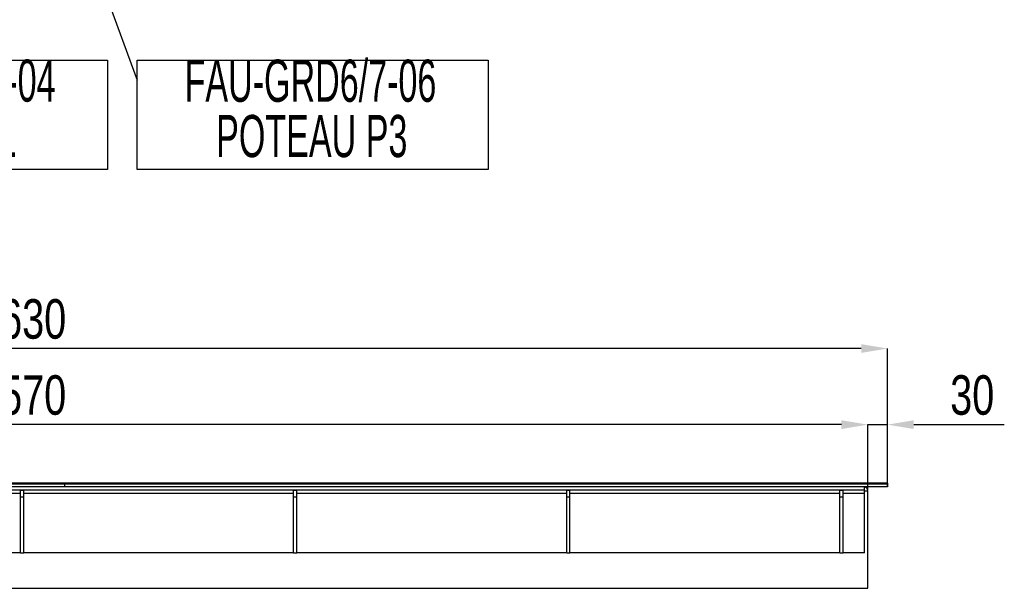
# Model space of a CAD drawing. Header units: millimetres. Extents: x 5 to 415, y 5 to 292.
# Tile 6 of 40: x 101 to 175, y 164 to 208. Entities that reach past the tile are written whole.
import ezdxf

# ---------------------------------------------------------------- set-up
doc = ezdxf.new("R2010")
doc.units = ezdxf.units.MM
doc.header["$PDSIZE"] = -1
doc.layers.add('COTES', color=1, linetype='Continuous')
doc.layers.add('NOTES', color=6, linetype='Continuous')
doc.layers.add('TRAIT-FORT', color=4, linetype='Continuous', lineweight=25)
doc.styles.add('SLDTEXTSTYLE0', font='TXT', dxfattribs={"width": 0.75})
doc.styles.add('SLDTEXTSTYLE1', font='TXT', dxfattribs={"width": 0.605})
doc.dimstyles.new('SLDDIMSTYLE1', dxfattribs={"dimtxt": 3, "dimasz": 2, "dimexe": 0, "dimexo": 0.0625, "dimgap": 0.75, "dimtad": 1, "dimlfac": 20, "dimrnd": 1e-09, "dimzin": 12, "dimdsep": 46, "dimtxsty": 'SLDTEXTSTYLE0', "dimsah": 1, "dimcen": 0.09, "dimadec": 0, "dimazin": 3, "dimtfac": 1, "dimtofl": 0, "dimtmove": 0, "dimatfit": 3, "dimfxl": 1, "dimfrac": 2, "dimtolj": 1, "dimtzin": 12, "dimarcsym": 0})
doc.dimstyles.new('SLDDIMSTYLE2', dxfattribs={"dimtxt": 3, "dimasz": 2, "dimexe": 0, "dimexo": 0.0625, "dimgap": 0.75, "dimtad": 1, "dimlfac": 20, "dimrnd": 1e-09, "dimzin": 12, "dimdsep": 46, "dimtxsty": 'SLDTEXTSTYLE0', "dimsah": 1, "dimcen": 0.09, "dimadec": 0, "dimazin": 3, "dimtfac": 1, "dimtmove": 0, "dimatfit": 0, "dimfxl": 1, "dimfrac": 2, "dimtolj": 1, "dimtzin": 12, "dimarcsym": 0})
doc.dimstyles.new('SLDDIMSTYLE6', dxfattribs={"dimtxt": 0.18, "dimasz": 1, "dimexe": 0, "dimexo": 0.0625, "dimgap": 0, "dimtad": 0, "dimtih": 1, "dimtoh": 1, "dimdec": 0, "dimrnd": 1e-09, "dimzin": 0, "dimdsep": 46, "dimtxsty": 'Standard', "dimblk1": 'DOT', "dimblk2": 'DOT', "dimsah": 1, "dimcen": 0.09, "dimadec": 0, "dimazin": 0, "dimtfac": 1, "dimtdec": 0, "dimtofl": 0, "dimtmove": 0, "dimatfit": 3, "dimldrblk": 'DOT', "dimfxl": 1, "dimfrac": 2, "dimtolj": 1, "dimtzin": 0, "dimarcsym": 0})

# ---------------------------------------------------------------- blocks, each defined once
blk = doc.blocks.new('_D_19')
at = {"layer": 'COTES', "color": 0, "lineweight": -2, "transparency": 16777216}
for p, q in [((36.566, 171.902), (36.566, 176.862)), ((163.066, 176.862), (38.566, 176.862)), ((165.066, 171.902), (165.066, 176.862))]:
    blk.add_line(p, q, dxfattribs=at)
at = {"layer": 'COTES', "color": 0, "transparency": 16777216}
for points in [[(38.566, 177.195), (38.566, 176.529), (36.566, 176.862)], [(163.066, 177.195), (163.066, 176.529), (165.066, 176.862)]]:
    blk.add_solid(points, dxfattribs=at)
at = {"layer": 'Defpoints', "color": 0, "transparency": 16777216}
for p in [(36.566, 176.862), (36.566, 171.84), (165.066, 171.84)]:
    blk.add_point(p, dxfattribs=at)
at = {"layer": 'COTES', "color": 0, "transparency": 16777216, "insert": (100.816, 180.612), "char_height": 3, "attachment_point": 2, "style": 'SLDTEXTSTYLE0'}
blk.add_mtext('\\A1;2570', dxfattribs=at)
blk = doc.blocks.new('_D_21')
at = {"layer": 'COTES', "color": 0, "lineweight": -2, "transparency": 16777216}
for p, q in [((163.066, 176.862), (161.066, 176.862)), ((165.066, 171.902), (165.066, 176.862)), ((165.066, 176.862), (166.566, 176.862)), ((166.566, 172.202), (166.566, 176.862)), ((168.566, 176.862), (175.441, 176.862))]:
    blk.add_line(p, q, dxfattribs=at)
at = {"layer": 'COTES', "color": 0, "transparency": 16777216}
for points in [[(163.066, 177.195), (163.066, 176.529), (165.066, 176.862)], [(168.566, 177.195), (168.566, 176.529), (166.566, 176.862)]]:
    blk.add_solid(points, dxfattribs=at)
at = {"layer": 'Defpoints', "color": 0, "transparency": 16777216}
for p in [(165.066, 176.862), (166.566, 172.14), (165.066, 171.84)]:
    blk.add_point(p, dxfattribs=at)
at = {"layer": 'COTES', "color": 0, "transparency": 16777216, "insert": (173.003, 180.612), "char_height": 3, "attachment_point": 2, "style": 'SLDTEXTSTYLE0'}
blk.add_mtext('\\A1;30', dxfattribs=at)
blk = doc.blocks.new('_D_22')
at = {"layer": 'COTES', "color": 0, "lineweight": -2, "transparency": 16777216}
for p, q in [((35.066, 172.402), (35.066, 182.637)), ((164.566, 182.637), (37.066, 182.637)), ((166.566, 172.402), (166.566, 182.637))]:
    blk.add_line(p, q, dxfattribs=at)
at = {"layer": 'COTES', "color": 0, "transparency": 16777216}
for points in [[(37.066, 182.971), (37.066, 182.304), (35.066, 182.637)], [(164.566, 182.971), (164.566, 182.304), (166.566, 182.637)]]:
    blk.add_solid(points, dxfattribs=at)
at = {"layer": 'Defpoints', "color": 0, "transparency": 16777216}
for p in [(35.066, 182.637), (35.066, 172.34), (166.566, 172.34)]:
    blk.add_point(p, dxfattribs=at)
at = {"layer": 'COTES', "color": 0, "transparency": 16777216, "insert": (100.816, 186.387), "char_height": 3, "attachment_point": 2, "style": 'SLDTEXTSTYLE0'}
blk.add_mtext('\\A1;2630', dxfattribs=at)
blk = doc.blocks.new('SW_NOTE_9')
at = {"layer": 'NOTES', "color": 0}
for p, q in [((0, -6.792), (0, 1.509)), ((0, 1.509), (26.667, 1.509)), ((26.667, 1.509), (26.667, -6.792)), ((26.667, -6.792), (0, -6.792))]:
    blk.add_line(p, q, dxfattribs=at)
at = {"layer": 'NOTES', "color": 0, "char_height": 3.2, "attachment_point": 2, "style": 'SLDTEXTSTYLE1'}
for s, insert in [('FAU-GRD6/7-06', (13.161, 1.548)), ('POTEAU P3', (13.261, -2.652))]:
    blk.add_mtext(s, dxfattribs=dict(at, insert=insert))
blk = doc.blocks.new('_Dot')
at = {"color": 0, "linetype": 'ByBlock', "lineweight": -2}
blk.add_line((-0.5, 0), (-1, 0), dxfattribs=at)
at = {"color": 0, "linetype": 'ByBlock', "const_width": 0.5}
blk.add_lwpolyline([(-0.25, 0, 1), (0.25, 0, 1)], format="xyb", close=True, dxfattribs=at)
blk = doc.blocks.new('SW_NOTE_14')
at = {"layer": 'NOTES', "color": 0}
for p, q in [((0, -6.792), (0, 1.509)), ((0, 1.509), (26.667, 1.509)), ((26.667, 1.509), (26.667, -6.792)), ((26.667, -6.792), (0, -6.792))]:
    blk.add_line(p, q, dxfattribs=at)
at = {"layer": 'NOTES', "color": 0, "char_height": 3.2, "attachment_point": 2, "style": 'SLDTEXTSTYLE1'}
for s, insert in [('FAU-GRD6/7-04', (13.158, 1.557)), ('BRACON 1', (13.162, -2.643))]:
    blk.add_mtext(s, dxfattribs=dict(at, insert=insert))

msp = doc.modelspace()

# ---------------------------------------------------------------- linework, layer by layer
at = {"layer": 'TRAIT-FORT', "lineweight": 25}
for p, q in [((104.06567, 172.33967), (35.06571, 172.33967)), ((104.06567, 172.13966), (35.06571, 172.13966)), ((166.56567, 172.41467), (100.06567, 172.41467)), ((166.56567, 172.33967), (100.06567, 172.33967)), ((104.06567, 172.13966), (104.06567, 172.33967)), ((104.06577, 172.13966), (104.06567, 172.13966)), ((104.06577, 172.13966), (104.06577, 172.33967)), ((166.56567, 172.33967), (104.06577, 172.33967)), ((166.56567, 172.13966), (104.06577, 172.13966)), ((164.81568, 171.88968), (164.81568, 172.13966)), ((166.56567, 172.41467), (166.56567, 172.33967)), ((166.56567, 172.33967), (166.56567, 172.13966)), ((164.81568, 171.88968), (36.8157, 171.88968)), ((100.69071, 171.63967), (80.19072, 171.63967)), ((100.69071, 171.38966), (100.69071, 171.88968)), ((100.69071, 171.88968), (100.94067, 171.88968)), ((100.69071, 167.13966), (100.69071, 171.38966)), ((100.69071, 171.38966), (100.94067, 171.38966)), ((100.94067, 171.38966), (100.94067, 171.88968)), ((121.44066, 171.63967), (100.94067, 171.63967)), ((100.94067, 167.13966), (100.94067, 171.38966)), ((121.44066, 171.38966), (121.44066, 171.88968)), ((121.44066, 171.88968), (121.69072, 171.88968)), ((121.44066, 171.38966), (121.69072, 171.38966)), ((121.44066, 167.13966), (121.44066, 171.38966)), ((121.69072, 171.38966), (121.69072, 171.88968)), ((142.19071, 171.63967), (121.69072, 171.63967)), ((121.69072, 167.13966), (121.69072, 171.38966)), ((142.19071, 171.38966), (142.19071, 171.88968)), ((142.19071, 171.88968), (142.44067, 171.88968)), ((142.19071, 171.38966), (142.44067, 171.38966)), ((142.19071, 167.13966), (142.19071, 171.38966)), ((142.44067, 171.38966), (142.44067, 171.88968)), ((162.94075, 171.63967), (142.44067, 171.63967)), ((142.44067, 167.13966), (142.44067, 171.38966)), ((162.94075, 171.38966), (162.94075, 171.88968)), ((162.94075, 171.88968), (163.19071, 171.88968)), ((162.94075, 171.38966), (163.19071, 171.38966)), ((162.94075, 167.13966), (162.94075, 171.38966)), ((163.19071, 171.38966), (163.19071, 171.88968)), ((164.81568, 171.63967), (163.19071, 171.63967)), ((163.19071, 167.13966), (163.19071, 171.38966)), ((164.81568, 171.63967), (164.81568, 171.88968)), ((164.81568, 171.83966), (165.06573, 171.83966)), ((164.81568, 167.13966), (164.81568, 171.63967)), ((165.06573, 164.43967), (165.06573, 171.83966)), ((100.69071, 167.13966), (80.19072, 167.13966)), ((100.69071, 167.13966), (100.94067, 167.13966)), ((121.44066, 167.13966), (100.94067, 167.13966)), ((121.44066, 167.13966), (121.69072, 167.13966)), ((142.19071, 167.13966), (121.69072, 167.13966)), ((142.19071, 167.13966), (142.44067, 167.13966)), ((162.94075, 167.13966), (142.44067, 167.13966)), ((162.94075, 167.13966), (163.19071, 167.13966)), ((164.81568, 167.13966), (163.19071, 167.13966)), ((36.56575, 164.43967), (165.06573, 164.43967))]:
    msp.add_line(p, q, dxfattribs=at)
msp.add_arc((164.76571, 171.83966), 0.3, 0, 80.4059318, dxfattribs=at)

# ---------------------------------------------------------------- block references
at = {"layer": 'NOTES'}
for name, p in [('SW_NOTE_14', (80.62893, 203.01887)), ('SW_NOTE_9', (109.55975, 203.01887))]:
    msp.add_blockref(name, p, dxfattribs=at)

# ---------------------------------------------------------------- dimensions: what is measured, and where the dimension line sits
at = {"layer": 'COTES'}
for base, p1, p2, dimstyle, picture, middle in [((35.06571, 182.63749), (166.56571, 172.33966), (35.06571, 172.33966), 'SLDDIMSTYLE1', '_D_22', (100.81571, 182.63749)), ((36.56571, 176.86191), (165.06571, 171.83966), (36.56571, 171.83966), 'SLDDIMSTYLE1', '_D_19', (100.81571, 176.86191)), ((165.06571, 176.86191), (166.56571, 172.13966), (165.06571, 171.83966), 'SLDDIMSTYLE2', '_D_21', (173.00321, 176.86191))]:
    dim = msp.add_linear_dim(base=base, p1=p1, p2=p2, dimstyle=dimstyle, dxfattribs=at)
    dim.commit()
    dim.dimension.update_dxf_attribs({"geometry": picture, "text_midpoint": middle, "dimtype": 160})

# ---------------------------------------------------------------- leaders
at = {"layer": 'NOTES'}
msp.add_leader([(105.81252, 213.19424), (109.55975, 203.01887)], dimstyle='SLDDIMSTYLE6', dxfattribs=at)

doc.saveas('drawing.dxf')
